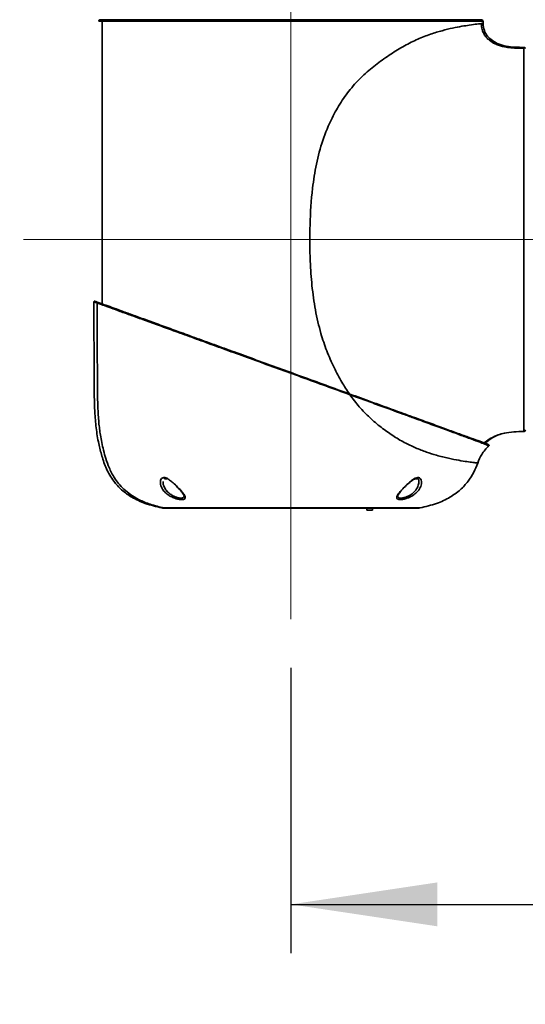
# Model space of a CAD drawing. Header units: millimetres. Extents: x 3 to 614, y 2 to 209.
# Tile 12 of 57: x 57 to 67, y 150 to 170. Entities that reach past the tile are written whole.
import ezdxf

# ---------------------------------------------------------------- set-up
doc = ezdxf.new("R2010")
doc.units = ezdxf.units.MM
doc.linetypes.add('CENTERX2', pattern=[20.32, 12.7, -2.54, 2.54, -2.54])
doc.layers.add('尺寸线', color=5, linetype='Continuous')
doc.styles.add('SLDTEXTSTYLE1', font='TXT', dxfattribs={"width": 0.7})
doc.dimstyles.new('SLDDIMSTYLE0', dxfattribs={"dimtxt": 3, "dimasz": 3, "dimexe": 0, "dimexo": 0.0625, "dimgap": 0.75, "dimtad": 2, "dimdec": 3, "dimlfac": 15, "dimrnd": 1e-09, "dimzin": 12, "dimdsep": 46, "dimtxsty": 'SLDTEXTSTYLE1', "dimsah": 1, "dimcen": 0.09, "dimadec": 0, "dimazin": 3, "dimtfac": 1, "dimtdec": 3, "dimtmove": 0, "dimatfit": 0, "dimfxl": 1, "dimfrac": 2, "dimtolj": 1, "dimtzin": 12, "dimarcsym": 0})
doc.dimstyles.new('SLDDIMSTYLE1', dxfattribs={"dimtxt": 3, "dimasz": 3, "dimexe": 0, "dimexo": 0.0625, "dimgap": 0.75, "dimtad": 2, "dimdec": 3, "dimlfac": 15, "dimrnd": 1e-09, "dimzin": 12, "dimdsep": 46, "dimtxsty": 'SLDTEXTSTYLE1', "dimsah": 1, "dimcen": 0.09, "dimadec": 0, "dimazin": 3, "dimtfac": 1, "dimtdec": 3, "dimtofl": 0, "dimtmove": 0, "dimatfit": 3, "dimfxl": 1, "dimfrac": 2, "dimtolj": 1, "dimtzin": 12, "dimarcsym": 0})

# ---------------------------------------------------------------- blocks, each defined once
blk = doc.blocks.new('_D_4')
at = {"layer": '尺寸线', "transparency": 16777216}
for p, q in [((50.948, 176.039), (37.28, 176.039)), ((38.28, 176.039), (38.28, 112.705)), ((62.741, 112.705), (37.28, 112.705))]:
    blk.add_line(p, q, dxfattribs=at)
for centre, start, end in [((36.534, 143.499), 63.4349, 116.5651), ((36.534, 145.245), 243.4349, 296.5651)]:
    blk.add_arc(centre, 3.904, start, end, dxfattribs=at)
for points in [[(38.28, 176.039), (37.83, 173.039), (38.73, 173.039)], [(38.28, 112.705), (38.73, 115.705), (37.83, 115.705)]]:
    blk.add_solid(points, dxfattribs=at)
at = {"layer": '尺寸线', "transparency": 16777216, "insert": (34.413, 141.753), "char_height": 3, "attachment_point": 1, "rotation": 90, "style": 'SLDTEXTSTYLE1'}
blk.add_mtext('950', dxfattribs=at)
blk = doc.blocks.new('_D_6')
at = {"layer": '尺寸线', "transparency": 16777216}
for p, q in [((46.465, 176.039), (46.465, 182.039)), ((50.948, 176.039), (45.465, 176.039)), ((46.465, 176.039), (46.465, 165.472)), ((55.706, 165.472), (45.465, 165.472)), ((46.465, 165.472), (46.465, 159.472))]:
    blk.add_line(p, q, dxfattribs=at)
for points in [[(46.465, 176.039), (46.915, 179.039), (46.015, 179.039)], [(46.465, 165.472), (46.015, 162.472), (46.915, 162.472)]]:
    blk.add_solid(points, dxfattribs=at)
at = {"layer": '尺寸线', "transparency": 16777216, "insert": (42.598, 166.391), "char_height": 3, "attachment_point": 1, "rotation": 90, "style": 'SLDTEXTSTYLE1'}
blk.add_mtext('158.5', dxfattribs=at)
blk = doc.blocks.new('_D_7')
at = {"layer": '尺寸线', "transparency": 16777216}
for p, q in [((62.181, 156.702), (62.181, 150.859)), ((62.181, 151.859), (72.748, 151.859)), ((72.748, 151.859), (88.832, 151.859))]:
    blk.add_line(p, q, dxfattribs=at)
for points in [[(62.181, 151.859), (65.181, 151.409), (65.181, 152.309)], [(72.748, 151.859), (69.748, 152.309), (69.748, 151.409)]]:
    blk.add_solid(points, dxfattribs=at)
at = {"layer": '尺寸线', "transparency": 16777216, "insert": (80.103, 155.726), "char_height": 3, "attachment_point": 1, "style": 'SLDTEXTSTYLE1'}
blk.add_mtext('158.5', dxfattribs=at)
blk = doc.blocks.new('_D_8')
at = {"layer": '尺寸线', "transparency": 16777216}
for p, q in [((55.706, 165.472), (45.465, 165.472)), ((46.465, 165.472), (46.465, 112.705)), ((62.741, 112.705), (45.465, 112.705))]:
    blk.add_line(p, q, dxfattribs=at)
for points in [[(46.465, 165.472), (46.015, 162.472), (46.915, 162.472)], [(46.465, 112.705), (46.915, 115.705), (46.015, 115.705)]]:
    blk.add_solid(points, dxfattribs=at)
at = {"layer": '尺寸线', "transparency": 16777216, "insert": (42.598, 134.724), "char_height": 3, "attachment_point": 1, "rotation": 90, "style": 'SLDTEXTSTYLE1'}
blk.add_mtext('791.5', dxfattribs=at)

msp = doc.modelspace()

# ---------------------------------------------------------------- linework, layer by layer
at = {"color": 7, "linetype": 'Continuous', "lineweight": 35}
for p, q in [((66.114909, 169.938711), (66.114909, 169.894375)), ((66.114909, 169.894375), (66.114909, 169.894375)), ((66.947821, 169.385374), (66.947825, 169.405408)), ((66.524108, 161.49971), (66.593747, 161.511729)), ((66.005008, 160.895383), (66.005008, 160.895383)), ((59.564212, 160.517219), (59.564228, 160.503927)), ((59.636747, 160.572044), (59.600277, 160.572044)), ((64.761936, 160.572044), (64.724447, 160.572044)), ((64.741976, 160.578711), (64.768603, 160.578711)), ((63.737219, 159.972044), (63.737219, 159.932044)), ((63.839641, 159.932044), (63.737219, 159.932044)), ((63.852843, 159.932044), (63.839641, 159.932044)), ((63.852843, 159.932044), (63.852843, 159.972044))]:
    msp.add_line(p, q, dxfattribs=at)
for centre, radius, start, end in [((58.281576, 169.938711), 0.033333, 90, 180.0000001), ((66.081576, 169.938711), 0.033333, 359.9999999, 90), ((58.161611, 164.194975), 0.013333, 70, 180.0281768), ((66.947773, 161.57204), 0.033333, 270.088004, 0), ((66.223169, 161.260808), 0.013333, 311.5749272, 70), ((59.600277, 160.578711), 0.006667, 180, 270), ((64.761936, 160.578711), 0.006667, 270, 0), ((59.579175, 160.172044), 0.2, 258.9921344, 270), ((64.783037, 160.172044), 0.2, 270, 281.0078656)]:
    msp.add_arc(centre, radius, start, end, dxfattribs=at)
for points, knots in [([(58.281576, 169.972044), (58.287423, 169.972044), (58.298491, 169.972044), (58.384667, 169.972044), (58.511364, 169.972044), (58.684852, 169.972044), (58.903319, 169.972044), (59.162721, 169.972044), (59.459846, 169.972044), (59.792183, 169.972044), (60.154267, 169.972044), (60.541738, 169.972044), (60.950421, 169.972044), (61.374381, 169.972044), (61.808509, 169.972044), (62.247463, 169.972044), (62.685499, 169.972044), (63.11734, 169.972044), (63.537076, 169.972044), (63.939804, 169.972044), (64.320671, 169.972044), (64.673867, 169.972044), (64.995882, 169.972044), (65.282832, 169.972044), (65.529682, 169.972044), (65.734629, 169.972044), (65.892246, 169.972044), (66.001074, 169.972044), (66.068693, 169.972044), (66.077286, 169.972044), (66.081576, 169.972044)], [0, 0, 0, 0, 0.040053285, 0.075811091, 0.111682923, 0.147440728, 0.183198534, 0.219070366, 0.254828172, 0.290585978, 0.326457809, 0.362215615, 0.397973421, 0.433845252, 0.469603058, 0.505360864, 0.541232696, 0.576990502, 0.612748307, 0.648620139, 0.684377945, 0.720135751, 0.756007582, 0.791765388, 0.827523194, 0.863395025, 0.899152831, 0.932737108, 0.966415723, 1, 1, 1, 1]), ([(58.320112, 169.938711), (58.304711, 169.938711), (58.284458, 169.938711), (58.263, 169.938711), (58.250181, 169.938711), (58.248725, 169.938711), (58.248243, 169.938711)], [0, 0, 0, 0, 0.312373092, 0.410796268, 0.804728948, 1, 1, 1, 1]), ([(58.313858, 169.938711), (58.313682, 168.509568), (58.313445, 166.578038), (58.314415, 164.646508), (58.314667, 164.144121)], [0, 0, 0, 0, 0.7399016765, 1, 1, 1, 1]), ([(66.114909, 169.938711), (66.114909, 169.938711), (66.114893, 169.938711), (66.099909, 169.938711), (66.034254, 169.938711), (65.923808, 169.938711), (65.765039, 169.938711), (65.558287, 169.938711), (65.309342, 169.938711), (65.019936, 169.938711), (64.695169, 169.938711), (64.338954, 169.938711), (63.954831, 169.938711), (63.548661, 169.938711), (63.125338, 169.938711), (62.689806, 169.938711), (62.248026, 169.938711), (61.80532, 169.938711), (61.367482, 169.938711), (60.939898, 169.938711), (60.527722, 169.938711), (60.136941, 169.938711), (59.771758, 169.938711), (59.436592, 169.938711), (59.136884, 169.938711), (58.875429, 169.938711), (58.654486, 169.938711), (58.481785, 169.938711), (58.368617, 169.938711), (58.332107, 169.938711), (58.320112, 169.938711)], [0, 0, 0, 0, 0.000000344, 0.035662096, 0.071424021, 0.107085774, 0.145055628, 0.183146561, 0.221116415, 0.25908627, 0.297177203, 0.335147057, 0.373116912, 0.411207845, 0.449177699, 0.487147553, 0.525238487, 0.563208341, 0.601178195, 0.639269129, 0.677238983, 0.715208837, 0.753299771, 0.791269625, 0.829239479, 0.867330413, 0.905300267, 0.943270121, 0.981361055, 1, 1, 1, 1]), ([(66.114909, 169.894375), (66.108768, 169.893805), (66.096486, 169.892666), (65.997935, 169.88257), (65.855434, 169.864895), (65.682209, 169.838017), (65.495298, 169.802347), (65.279605, 169.750897), (65.038658, 169.678176), (64.777577, 169.577533), (64.503393, 169.442916), (64.225214, 169.271145), (63.945719, 169.073699), (63.671522, 168.848828), (63.418829, 168.58606), (63.200753, 168.286732), (62.997133, 167.925977), (62.822142, 167.502197), (62.695464, 167.018031), (62.604888, 166.441551), (62.563239, 165.775612), (62.566954, 165.108842), (62.606204, 164.526786), (62.674042, 164.031223), (62.776833, 163.584228), (62.909565, 163.18948), (63.056811, 162.858177), (63.210174, 162.561417), (63.325516, 162.389399), (63.378508, 162.310369)], [0, 0, 0, 0, 0.042071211, 0.084145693, 0.126215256, 0.157780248, 0.189340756, 0.220904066, 0.252462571, 0.284018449, 0.315571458, 0.347126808, 0.378688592, 0.410241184, 0.441789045, 0.473339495, 0.504897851, 0.546959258, 0.589035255, 0.631123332, 0.694252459, 0.757392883, 0.799485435, 0.841577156, 0.883659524, 0.915223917, 0.946788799, 0.975553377, 1, 1, 1, 1]), ([(66.947843, 169.386894), (66.89657, 169.386971), (66.795076, 169.387123), (66.655631, 169.397329), (66.541493, 169.416602), (66.445743, 169.442501), (66.346798, 169.481198), (66.256501, 169.536324), (66.182636, 169.605825), (66.129635, 169.679123), (66.087616, 169.775641), (66.082005, 169.850481), (66.078978, 169.890851)], [0, 0, 0, 0, 0.13495664, 0.267149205, 0.367869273, 0.440746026, 0.530712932, 0.651600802, 0.72354451, 0.803693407, 0.894109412, 1, 1, 1, 1]), ([(66.947825, 169.405408), (66.887666, 169.405812), (66.767966, 169.406615), (66.590727, 169.425769), (66.433014, 169.469755), (66.301695, 169.539314), (66.201572, 169.630229), (66.128665, 169.751515), (66.119615, 169.845501), (66.114909, 169.894375)], [0, 0, 0, 0, 0.166915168, 0.332111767, 0.49335596, 0.618266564, 0.740912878, 0.865272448, 1, 1, 1, 1]), ([(66.947824, 161.538707), (66.947824, 161.538707), (66.947824, 161.538707), (66.947822, 161.550528), (66.947816, 161.601466), (66.947808, 161.68045), (66.947801, 161.782747), (66.947794, 161.912522), (66.947789, 162.06795), (66.947785, 162.246098), (66.947781, 162.446621), (66.947779, 162.670813), (66.947777, 162.915196), (66.947776, 163.175425), (66.947775, 163.451591), (66.947774, 163.744942), (66.947774, 164.050739), (66.947773, 164.36371), (66.947773, 164.684367), (66.947773, 165.013786), (66.947773, 165.346509), (66.947773, 165.676937), (66.947773, 166.005945), (66.947773, 166.334305), (66.947773, 166.656448), (66.947774, 166.967073), (66.947774, 167.267323), (66.947774, 167.557589), (66.947775, 167.832829), (66.947776, 168.088642), (66.947778, 168.326303), (66.94778, 168.545768), (66.947783, 168.743082), (66.947787, 168.915223), (66.947793, 169.063522), (66.9478, 169.187288), (66.947806, 169.264412), (66.947813, 169.335585), (66.94782, 169.37693), (66.947821, 169.385016), (66.947821, 169.385374)], [0, 0, 0, 0, 0.000000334, 0.031111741, 0.062506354, 0.089823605, 0.117140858, 0.14525175, 0.17336263, 0.200679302, 0.227995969, 0.256106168, 0.284216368, 0.31153427, 0.338852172, 0.366963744, 0.395075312, 0.422392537, 0.44970976, 0.477820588, 0.50593142, 0.533249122, 0.560566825, 0.588678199, 0.616789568, 0.644106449, 0.671423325, 0.699533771, 0.727644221, 0.754962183, 0.782280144, 0.810391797, 0.838503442, 0.865820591, 0.89313774, 0.921248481, 0.949359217, 0.959112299, 0.998189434, 1, 1, 1, 1]), ([(66.978584, 169.384795), (66.977077, 169.387715), (66.974062, 169.393554), (66.966568, 169.40012), (66.957645, 169.404554), (66.951098, 169.405122), (66.947825, 169.405405)], [0, 0, 0, 0, 0.249991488, 0.499990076, 0.749993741, 1, 1, 1, 1]), ([(63.386562, 162.294491), (63.223099, 162.353823), (62.89616, 162.472492), (62.404876, 162.650738), (61.925839, 162.824547), (61.463737, 162.992199), (61.017955, 163.153924), (60.593578, 163.307881), (60.194112, 163.452798), (59.823131, 163.58738), (59.484677, 163.710162), (59.180431, 163.820534), (58.911014, 163.918271), (58.680093, 164.002042), (58.488383, 164.071589), (58.381544, 164.110347), (58.316813, 164.133829), (58.264314, 164.152875), (58.202348, 164.175354), (58.156501, 164.191986), (58.150975, 164.19399), (58.148278, 164.194969)], [0, 0, 0, 0, 0.068751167, 0.137508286, 0.200458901, 0.263597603, 0.326545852, 0.386175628, 0.445969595, 0.505587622, 0.562038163, 0.618642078, 0.675078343, 0.729658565, 0.784394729, 0.838963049, 0.844562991, 0.866968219, 0.912007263, 0.957045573, 1, 1, 1, 1]), ([(58.148278, 164.194969), (58.148349, 164.06438), (58.14848, 163.826805), (58.148784, 163.502441), (58.149157, 163.238666), (58.149679, 162.998063), (58.150411, 162.780102), (58.151663, 162.575616), (58.15312, 162.401659), (58.155325, 162.241233), (58.159086, 162.088834), (58.167698, 161.880473), (58.18858, 161.614304), (58.238595, 161.312606), (58.307773, 161.031939), (58.399751, 160.768297), (58.536079, 160.532717), (58.715795, 160.337024), (58.93307, 160.181292), (59.212319, 160.052151), (59.425495, 160.00258), (59.540986, 159.975724)], [0, 0, 0, 0, 0.080023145, 0.145582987, 0.198766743, 0.241661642, 0.29302188, 0.332330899, 0.366970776, 0.399624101, 0.430646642, 0.460382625, 0.52741545, 0.594109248, 0.647523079, 0.704434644, 0.764700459, 0.812847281, 0.866174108, 0.927497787, 1, 1, 1, 1]), ([(58.166171, 164.207505), (58.170475, 164.205938), (58.179096, 164.202801), (58.246932, 164.17811), (58.354037, 164.139127), (58.505197, 164.08411), (58.696228, 164.01458), (58.9264, 163.930804), (59.194925, 163.833069), (59.498168, 163.722697), (59.835503, 163.599918), (60.205256, 163.465339), (60.603401, 163.320426), (61.026371, 163.166477), (61.470673, 163.004765), (61.931244, 162.83713), (62.408691, 162.663354), (62.898336, 162.485137), (63.224203, 162.366532), (63.38713, 162.307231)], [0, 0, 0, 0, 0.0535989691, 0.1073647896, 0.1609684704, 0.2155317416, 0.2702629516, 0.3248382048, 0.3812758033, 0.4378810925, 0.494333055, 0.5539589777, 0.613760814, 0.6733985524, 0.7363584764, 0.799508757, 0.8624710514, 0.9312385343, 1, 1, 1, 1]), ([(58.215573, 164.169895), (58.215607, 164.10044), (58.215686, 163.937669), (58.215868, 163.696558), (58.21611, 163.459338), (58.216417, 163.244397), (58.216806, 163.051501), (58.21732, 162.878727), (58.218143, 162.687216), (58.219528, 162.477656), (58.22212, 162.249154), (58.227116, 162.053956), (58.235266, 161.883069), (58.246729, 161.73194), (58.261396, 161.59553), (58.280709, 161.458537), (58.306936, 161.312664), (58.34333, 161.151586), (58.390346, 160.978345), (58.459575, 160.7854), (58.548738, 160.6141), (58.653938, 160.469496), (58.762039, 160.353877), (58.902345, 160.240242), (59.083176, 160.133766), (59.313705, 160.038268), (59.489006, 159.997856), (59.585011, 159.975724)], [0, 0, 0, 0, 0.0427692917, 0.1002317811, 0.1484719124, 0.1888453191, 0.2325885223, 0.267253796, 0.295236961, 0.3505187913, 0.3963000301, 0.435951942, 0.4707522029, 0.5016415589, 0.5292762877, 0.5552363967, 0.5868472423, 0.6205605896, 0.6569834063, 0.6974521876, 0.7468425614, 0.7756751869, 0.807994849, 0.8448047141, 0.887599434, 0.9384426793, 1, 1, 1, 1]), ([(66.232017, 161.250834), (66.232017, 161.250834), (66.232017, 161.250834), (66.217613, 161.256293), (66.149135, 161.282176), (66.020345, 161.330599), (65.82342, 161.404085), (65.578886, 161.494634), (65.29502, 161.598942), (64.97765, 161.715085), (64.733643, 161.804137), (64.564628, 161.865759), (64.368828, 161.937131), (64.073819, 162.044529), (63.702513, 162.179577), (63.492618, 162.255912), (63.386562, 162.294491), (63.386561, 162.294491)], [0, 0, 0, 0, 0.000000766, 0.072686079, 0.145388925, 0.242192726, 0.339444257, 0.436379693, 0.530197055, 0.624265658, 0.718021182, 0.724985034, 0.752844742, 0.864561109, 0.932273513, 0.999999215, 1, 1, 1, 1]), ([(63.386561, 162.294491), (63.44969, 162.209978), (63.575957, 162.04094), (63.794575, 161.818046), (64.026748, 161.621936), (64.264834, 161.451879), (64.502052, 161.312067), (64.733911, 161.201878), (64.955435, 161.116828), (65.18546, 161.045042), (65.412937, 160.989024), (65.623132, 160.948291), (65.791409, 160.921924), (65.913167, 160.905889), (65.990526, 160.896951), (66.000181, 160.895906), (66.005008, 160.895383)], [0, 0, 0, 0, 0.060712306, 0.121433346, 0.184181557, 0.246926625, 0.309684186, 0.372436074, 0.435203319, 0.497970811, 0.58163913, 0.665307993, 0.748978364, 0.832649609, 0.91632673, 1, 1, 1, 1]), ([(63.38713, 162.307231), (63.532403, 162.254356), (63.823376, 162.148451), (64.235816, 161.998335), (64.621936, 161.857799), (64.973252, 161.72993), (65.28999, 161.614647), (65.573289, 161.511534), (65.817646, 161.422596), (66.015132, 161.350717), (66.143519, 161.303988), (66.215126, 161.277925), (66.223528, 161.274866), (66.227729, 161.273338)], [0, 0, 0, 0, 0.0939177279, 0.1881103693, 0.2819339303, 0.3757146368, 0.4698088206, 0.5636525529, 0.6605967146, 0.7578542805, 0.8546653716, 0.9273420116, 1, 1, 1, 1]), ([(66.132076, 161.308153), (66.188641, 161.348996), (66.312641, 161.438532), (66.449617, 161.478159), (66.524108, 161.49971)], [0, 0, 0, 0, 0.456173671, 1, 1, 1, 1]), ([(66.152271, 161.300802), (66.203504, 161.343093), (66.319447, 161.438798), (66.528995, 161.508345), (66.745098, 161.537383), (66.879789, 161.538262), (66.947824, 161.538707)], [0, 0, 0, 0, 0.2325114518, 0.526178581, 0.7606613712, 1, 1, 1, 1]), ([(66.947824, 161.538742), (66.951096, 161.53902), (66.95764, 161.539577), (66.966559, 161.543997), (66.974052, 161.55055), (66.977069, 161.556385), (66.978577, 161.559303)], [0, 0, 0, 0, 0.250062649, 0.50009937, 0.750085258, 1, 1, 1, 1]), ([(66.232017, 161.250834), (66.179045, 161.193292), (66.082142, 161.08803), (66.029069, 160.955476), (66.005008, 160.895383)], [0, 0, 0, 0, 0.546653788, 1, 1, 1, 1]), ([(64.821226, 159.975724), (64.93672, 160.002578), (65.149902, 160.052146), (65.429113, 160.181308), (65.646509, 160.336974), (65.807984, 160.513437), (65.926019, 160.700309), (65.979069, 160.831322), (66.005008, 160.895383)], [0, 0, 0, 0, 0.225308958, 0.41587934, 0.581598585, 0.731220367, 0.868576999, 1, 1, 1, 1]), ([(59.773827, 160.185568), (59.769624, 160.187341), (59.739185, 160.20018), (59.681036, 160.231254), (59.607309, 160.28832), (59.544251, 160.36476), (59.507537, 160.452653), (59.504943, 160.528567), (59.52583, 160.575448), (59.555435, 160.59671), (59.582321, 160.598401), (59.60929, 160.59395), (59.643917, 160.582215), (59.702992, 160.545646), (59.779615, 160.483021), (59.869642, 160.396607), (59.952338, 160.306645), (60.004157, 160.234726), (60.021066, 160.186342), (60.006189, 160.156838), (59.962938, 160.144881), (59.903125, 160.147836), (59.83736, 160.161664), (59.793928, 160.178005), (59.773827, 160.185568)], [0, 0, 0, 0, 0.007309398, 0.05293716, 0.105237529, 0.167293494, 0.241718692, 0.309367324, 0.348477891, 0.378938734, 0.407583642, 0.409584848, 0.435786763, 0.47562423, 0.524140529, 0.593242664, 0.676311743, 0.738156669, 0.789505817, 0.840737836, 0.885186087, 0.925748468, 0.96563419, 1, 1, 1, 1]), ([(59.564228, 160.503927), (59.563891, 160.495026), (59.56245, 160.456992), (59.5913, 160.389177), (59.642704, 160.315215), (59.705471, 160.259398), (59.755155, 160.228876), (59.781288, 160.216261), (59.784877, 160.214529)], [0, 0, 0, 0, 0.087026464, 0.371871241, 0.607429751, 0.803717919, 0.973037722, 1, 1, 1, 1]), ([(64.588386, 160.185568), (64.565323, 160.177013), (64.515575, 160.158559), (64.444568, 160.145822), (64.388725, 160.146415), (64.35485, 160.159724), (64.342695, 160.185083), (64.353112, 160.223731), (64.388028, 160.27812), (64.449982, 160.351304), (64.527197, 160.43077), (64.608783, 160.505563), (64.677318, 160.558653), (64.735591, 160.589709), (64.778954, 160.599999), (64.814794, 160.593316), (64.84434, 160.565309), (64.860332, 160.504916), (64.844502, 160.41553), (64.788191, 160.321365), (64.705635, 160.2467), (64.634794, 160.20549), (64.596353, 160.188988), (64.588386, 160.185568)], [0, 0, 0, 0, 0.039320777, 0.084815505, 0.125746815, 0.165565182, 0.206746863, 0.251571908, 0.302618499, 0.362919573, 0.435318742, 0.487680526, 0.540099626, 0.573048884, 0.600229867, 0.627462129, 0.660613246, 0.711043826, 0.788548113, 0.868314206, 0.933008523, 0.986116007, 1, 1, 1, 1]), ([(64.522901, 160.416158), (64.531215, 160.424529), (64.558956, 160.452456), (64.608078, 160.496138), (64.663858, 160.539893), (64.70983, 160.567966), (64.745385, 160.581554), (64.769065, 160.582868), (64.782651, 160.577721), (64.794766, 160.563093), (64.803247, 160.540417), (64.801407, 160.5234), (64.801203, 160.52152)], [0, 0, 0, 0, 0.072530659, 0.241976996, 0.3809827, 0.488818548, 0.571473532, 0.645120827, 0.720596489, 0.832234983, 0.981458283, 1, 1, 1, 1]), ([(64.577335, 160.214529), (64.584139, 160.217872), (64.621956, 160.236457), (64.681945, 160.278216), (64.74886, 160.351215), (64.794425, 160.435197), (64.798035, 160.494623), (64.799691, 160.521879)], [0, 0, 0, 0, 0.048587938, 0.270062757, 0.466976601, 0.755519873, 1, 1, 1, 1]), ([(59.821908, 160.433031), (59.832226, 160.423276), (59.865474, 160.391839), (59.911271, 160.342742), (59.954809, 160.290938), (59.981519, 160.252891), (59.992915, 160.226392), (59.99283, 160.22302), (59.9928, 160.221844)], [0, 0, 0, 0, 0.112834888, 0.363614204, 0.572205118, 0.754582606, 0.914377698, 1, 1, 1, 1]), ([(64.368919, 160.220588), (64.368876, 160.22096), (64.368692, 160.222537), (64.376201, 160.245136), (64.399374, 160.280109), (64.436232, 160.325945), (64.478363, 160.372552), (64.510293, 160.403814), (64.522901, 160.416158)], [0, 0, 0, 0, 0.054469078, 0.231614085, 0.411885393, 0.617904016, 0.849134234, 1, 1, 1, 1]), ([(59.784877, 160.214529), (59.802041, 160.207139), (59.83901, 160.191222), (59.895468, 160.177672), (59.947494, 160.174584), (59.98347, 160.187166), (59.99745, 160.204462), (59.992899, 160.220352), (59.992499, 160.221751)], [0, 0, 0, 0, 0.160222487, 0.345100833, 0.532571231, 0.738280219, 0.976955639, 1, 1, 1, 1]), ([(64.369826, 160.220384), (64.369397, 160.218521), (64.36637, 160.20538), (64.377343, 160.189804), (64.405617, 160.176112), (64.454241, 160.175692), (64.515306, 160.188197), (64.557643, 160.206169), (64.577335, 160.214529)], [0, 0, 0, 0, 0.031979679, 0.22559565, 0.411683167, 0.602536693, 0.815118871, 1, 1, 1, 1]), ([(59.540986, 159.975724), (59.540986, 159.975724), (59.54096, 159.975724), (59.565641, 159.975724), (59.676418, 159.975724), (59.859625, 159.975724), (60.10678, 159.975724), (60.415337, 159.975724), (60.771007, 159.975724), (61.170126, 159.975724), (61.594213, 159.975724), (62.038896, 159.975724), (62.483586, 159.975724), (62.923699, 159.975724), (63.338856, 159.975724), (63.72478, 159.975724), (64.063599, 159.975724), (64.351823, 159.975724), (64.576106, 159.975724), (64.734134, 159.975724), (64.808379, 159.975724), (64.821209, 159.975724), (64.821226, 159.975724), (64.821226, 159.975724)], [0, 0, 0, 0, 0.000000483, 0.052925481, 0.107385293, 0.160310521, 0.214770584, 0.267695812, 0.322155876, 0.375081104, 0.429541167, 0.482466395, 0.536926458, 0.589851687, 0.64431175, 0.697236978, 0.751697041, 0.804622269, 0.859082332, 0.912007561, 0.966467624, 0.999999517, 1, 1, 1, 1]), ([(64.783037, 159.972044), (64.780173, 159.972044), (64.772724, 159.972044), (64.696626, 159.972044), (64.543659, 159.972044), (64.321186, 159.972044), (64.039498, 159.972044), (63.703892, 159.972044), (63.325971, 159.972044), (62.914875, 159.972044), (62.48338, 159.972044), (62.043127, 159.972044), (61.606711, 159.972044), (61.186935, 159.972044), (60.794806, 159.972044), (60.442812, 159.972044), (60.139251, 159.972044), (59.894458, 159.972044), (59.714689, 159.972044), (59.600964, 159.972044), (59.586438, 159.972044), (59.579175, 159.972044)], [0, 0, 0, 0, 0.033533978, 0.087226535, 0.140919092, 0.194611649, 0.248304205, 0.301996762, 0.355689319, 0.409381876, 0.463074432, 0.516766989, 0.570459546, 0.624152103, 0.677844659, 0.731537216, 0.785229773, 0.83892233, 0.892614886, 0.946307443, 1, 1, 1, 1])]:
    msp.add_open_spline(points, degree=3, knots=knots, dxfattribs=at)
msp.add_open_spline([(63.386561, 162.294491), (63.387031, 162.296052), (63.38797, 162.299175), (63.388489, 162.303227), (63.388286, 162.306241), (63.387516, 162.306901), (63.38713, 162.307231)], degree=3, dxfattribs=at)
at = {"layer": '尺寸线', "linetype": 'CENTERX2', "lineweight": 18}
for p, q in [((62.181106, 157.701503), (62.181106, 182.328288)), ((56.705952, 165.472057), (79.572647, 165.472057))]:
    msp.add_line(p, q, dxfattribs=at)

# ---------------------------------------------------------------- dimensions: what is measured, and where the dimension line sits
at = {"layer": '尺寸线'}
for base, p1, p2, dimstyle, picture, middle in [((46.465324, 165.472057), (51.947786, 176.038711), (56.705952, 165.472057), 'SLDDIMSTYLE0', '_D_6', (46.465324, 170.755384)), ((46.465324, 112.705391), (56.705952, 165.472057), (63.741093, 112.705391), 'SLDDIMSTYLE1', '_D_8', (46.465324, 139.088724))]:
    dim = msp.add_linear_dim(base=base, p1=p1, p2=p2, angle=90, dimstyle=dimstyle, dxfattribs=at)
    dim.commit()
    dim.dimension.update_dxf_attribs({"geometry": picture, "text_midpoint": middle, "dimtype": 160})
dim = msp.add_linear_dim(base=(38.279774, 112.705391), p1=(51.947786, 176.038711), p2=(63.741093, 112.705391), angle=90, text='(<>)', dimstyle='SLDDIMSTYLE1', dxfattribs=at)
dim.commit()
dim.dimension.update_dxf_attribs({"geometry": '_D_4', "text_midpoint": (38.279774, 144.372051), "dimtype": 160})
dim = msp.add_linear_dim(base=(72.74776, 151.859249), p1=(62.181106, 157.701503), p2=(72.74776, 171.980564), dimstyle='SLDDIMSTYLE1', dxfattribs=at)
dim.commit()
dim.dimension.update_dxf_attribs({"geometry": '_D_7', "text_midpoint": (84.46788, 151.859249), "dimtype": 160})

doc.saveas('drawing.dxf')
